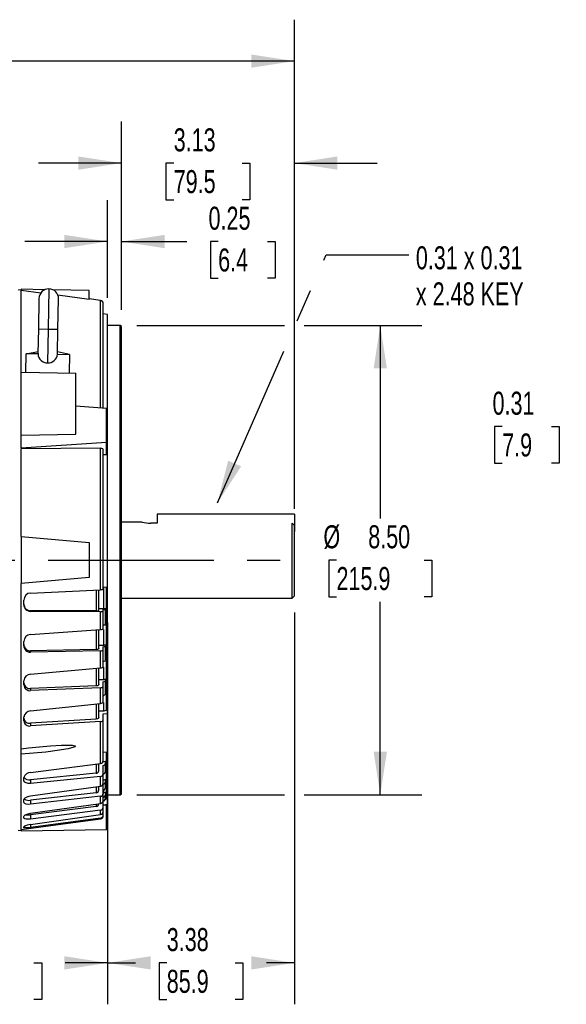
# Model space of a CAD drawing. Header units: inches. Extents: x 0 to 66, y 0 to 51.
# Tile 7 of 19: x 27.3 to 37.2, y 10.9 to 28.7. Entities that reach past the tile are written whole.
import ezdxf

# ---------------------------------------------------------------- set-up
doc = ezdxf.new("R2010")
doc.units = ezdxf.units.IN
doc.header["$LTSCALE"] = 6
doc.header["$MEASUREMENT"] = 0
doc.linetypes.add('CENTERX2', pattern=[0.8, 0.5, -0.1, 0.1, -0.1])
doc.linetypes.add('HIDDEN', pattern=[0.075, 0.05, -0.025])
doc.layers.add('CENTER', color=40, linetype='CENTERX2')
doc.layers.add('HIDDEN', color=102, linetype='HIDDEN')
doc.layers.add('DIMENSIONS', color=140, linetype='Continuous', lineweight=25)
doc.layers.add('TEXT', color=140, linetype='Continuous', lineweight=25)
doc.styles.add('SLDTEXTSTYLE0', font='TXT', dxfattribs={"width": 0.7})
doc.dimstyles.new('SLDDIMSTYLE0', dxfattribs={"dimtxt": 0.416667, "dimasz": 0.78, "dimexe": 0, "dimexo": 0.0625, "dimgap": 0.104167, "dimtad": 0, "dimtih": 1, "dimtoh": 1, "dimrnd": 1e-09, "dimdsep": 46, "dimtxsty": 'SLDTEXTSTYLE0', "dimsah": 1, "dimcen": 0.09, "dimadec": 0, "dimazin": 2, "dimtfac": 1, "dimtmove": 0, "dimatfit": 0, "dimfxl": 0, "dimfrac": 2, "dimtolj": 1, "dimtzin": 12, "dimarcsym": 0})
doc.dimstyles.new('SLDDIMSTYLE1', dxfattribs={"dimtxt": 0.416667, "dimasz": 0.78, "dimexe": 0, "dimexo": 0.0625, "dimgap": 0.104167, "dimtad": 0, "dimtih": 1, "dimtoh": 1, "dimrnd": 1e-09, "dimzin": 12, "dimdsep": 46, "dimtxsty": 'SLDTEXTSTYLE0', "dimsah": 1, "dimcen": 0.09, "dimadec": 0, "dimazin": 3, "dimtfac": 1, "dimtofl": 0, "dimtmove": 0, "dimatfit": 3, "dimfxl": 0, "dimfrac": 2, "dimtolj": 1, "dimtzin": 12, "dimarcsym": 0})
doc.dimstyles.new('SLDDIMSTYLE2', dxfattribs={"dimtxt": 0.416667, "dimasz": 0.78, "dimexe": 0, "dimexo": 0.0625, "dimgap": 0.104167, "dimtad": 0, "dimtih": 1, "dimtoh": 1, "dimrnd": 1e-09, "dimzin": 4, "dimdsep": 46, "dimtxsty": 'SLDTEXTSTYLE0', "dimsah": 1, "dimcen": 0.09, "dimadec": 0, "dimazin": 1, "dimtfac": 1, "dimtofl": 0, "dimtmove": 0, "dimatfit": 3, "dimfxl": 0, "dimfrac": 2, "dimtolj": 1, "dimtzin": 12, "dimarcsym": 0})
doc.dimstyles.new('SLDDIMSTYLE3', dxfattribs={"dimtxt": 0.416667, "dimasz": 0.78, "dimexe": 0, "dimexo": 0.0625, "dimgap": 0.104167, "dimtad": 0, "dimtih": 1, "dimtoh": 1, "dimrnd": 1e-09, "dimzin": 12, "dimdsep": 46, "dimtxsty": 'SLDTEXTSTYLE0', "dimsah": 1, "dimcen": 0.09, "dimadec": 0, "dimazin": 3, "dimtfac": 1, "dimtmove": 0, "dimatfit": 0, "dimfxl": 0, "dimfrac": 2, "dimtolj": 1, "dimtzin": 12, "dimarcsym": 0})
doc.dimstyles.new('SLDDIMSTYLE4', dxfattribs={"dimtxt": 0.18, "dimasz": 0.78, "dimexe": 0, "dimexo": 0.0625, "dimgap": 0, "dimtad": 0, "dimtih": 1, "dimtoh": 1, "dimdec": 0, "dimrnd": 1e-09, "dimzin": 0, "dimdsep": 46, "dimtxsty": 'Standard', "dimsah": 1, "dimcen": 0.09, "dimadec": 0, "dimazin": 0, "dimtfac": 0.78, "dimtdec": 0, "dimtofl": 0, "dimtmove": 0, "dimatfit": 3, "dimfxl": 0, "dimfrac": 2, "dimtolj": 1, "dimtzin": 0, "dimarcsym": 0})
doc.dimstyles.new('SLDDIMSTYLE8', dxfattribs={"dimtxt": 0.416667, "dimasz": 0.78, "dimexe": 0, "dimexo": 0.0625, "dimgap": 0.104167, "dimtad": 0, "dimtih": 1, "dimtoh": 1, "dimlfac": 0.5, "dimrnd": 1e-09, "dimdsep": 46, "dimtxsty": 'SLDTEXTSTYLE0', "dimsah": 1, "dimcen": 0.09, "dimadec": 0, "dimazin": 2, "dimtfac": 1, "dimtmove": 0, "dimatfit": 0, "dimfxl": 0, "dimfrac": 2, "dimtolj": 1, "dimtzin": 12, "dimarcsym": 0})

# ---------------------------------------------------------------- blocks, each defined once
blk = doc.blocks.new('_D_1')
at = {"layer": 'DIMENSIONS'}
for p, q in [((32.243, 17.959), (32.243, 10.865)), ((28.863, 17.78), (28.863, 10.865)), ((28.863, 11.615), (29.369, 11.615)), ((29.934, 11.614), (29.794, 11.614)), ((29.794, 11.614), (29.794, 10.952)), ((31.172, 11.614), (31.312, 11.614)), ((31.312, 11.614), (31.312, 10.952)), ((32.243, 11.615), (31.737, 11.615)), ((29.794, 10.952), (29.934, 10.952)), ((31.312, 10.952), (31.172, 10.952))]:
    blk.add_line(p, q, dxfattribs=at)
for points in [[(28.863, 11.615), (29.643, 11.495), (29.643, 11.735)], [(32.243, 11.615), (31.463, 11.735), (31.463, 11.495)]]:
    blk.add_solid(points, dxfattribs=at)
at = {"layer": 'DIMENSIONS', "char_height": 0.4167, "attachment_point": 1, "style": 'SLDTEXTSTYLE0'}
for s, insert in [('3.38', (29.934, 12.245)), ('85.9', (29.934, 11.489))]:
    blk.add_mtext(s, dxfattribs=dict(at, insert=insert))
blk = doc.blocks.new('_D_2')
at = {"layer": 'DIMENSIONS'}
for p, q in [((28.863, 17.78), (28.863, 10.865)), ((24.613, 11.879), (24.613, 10.865)), ((24.613, 11.615), (25.38, 11.615)), ((25.945, 11.614), (25.805, 11.614)), ((25.805, 11.614), (25.805, 10.952)), ((27.53, 11.614), (27.67, 11.614)), ((27.67, 11.614), (27.67, 10.952)), ((28.863, 11.615), (28.095, 11.615)), ((25.805, 10.952), (25.945, 10.952)), ((27.67, 10.952), (27.53, 10.952))]:
    blk.add_line(p, q, dxfattribs=at)
for points in [[(24.613, 11.615), (25.393, 11.495), (25.393, 11.735)], [(28.863, 11.615), (28.083, 11.735), (28.083, 11.495)]]:
    blk.add_solid(points, dxfattribs=at)
at = {"layer": 'DIMENSIONS', "char_height": 0.4167, "attachment_point": 1, "style": 'SLDTEXTSTYLE0'}
for s, insert in [('4.25', (26.119, 12.245)), ('107.9', (25.945, 11.489))]:
    blk.add_mtext(s, dxfattribs=dict(at, insert=insert))
blk = doc.blocks.new('_D_5')
at = {"layer": 'DIMENSIONS'}
for p, q in [((3.929, 21.556), (3.929, 28.691)), ((32.243, 19.836), (32.243, 28.691)), ((3.929, 27.941), (16.728, 27.941)), ((17.293, 27.94), (17.153, 27.94)), ((17.153, 27.94), (17.153, 27.278)), ((18.878, 27.94), (19.018, 27.94)), ((19.018, 27.94), (19.018, 27.278)), ((32.243, 27.941), (19.443, 27.941)), ((17.153, 27.278), (17.293, 27.278)), ((19.018, 27.278), (18.878, 27.278))]:
    blk.add_line(p, q, dxfattribs=at)
for points in [[(3.929, 27.941), (4.709, 27.821), (4.709, 28.061)], [(32.243, 27.941), (31.463, 28.061), (31.463, 27.821)]]:
    blk.add_solid(points, dxfattribs=at)
at = {"layer": 'DIMENSIONS', "char_height": 0.4167, "attachment_point": 1, "style": 'SLDTEXTSTYLE0'}
for s, insert in [('28.31', (17.293, 28.571)), ('719.2', (17.293, 27.815))]:
    blk.add_mtext(s, dxfattribs=dict(at, insert=insert))
blk = doc.blocks.new('_D_10')
at = {"layer": 'DIMENSIONS'}
for p, q in [((28.863, 23.656), (28.863, 25.425)), ((29.113, 23.438), (29.113, 25.425)), ((28.863, 24.675), (27.363, 24.675)), ((29.113, 24.675), (30.299, 24.675)), ((30.864, 24.674), (30.724, 24.674)), ((30.724, 24.674), (30.724, 24.012)), ((31.755, 24.674), (31.895, 24.674)), ((31.895, 24.674), (31.895, 24.012)), ((30.724, 24.012), (30.864, 24.012)), ((31.895, 24.012), (31.755, 24.012))]:
    blk.add_line(p, q, dxfattribs=at)
for points in [[(28.863, 24.675), (28.083, 24.795), (28.083, 24.555)], [(29.113, 24.675), (29.893, 24.555), (29.893, 24.795)]]:
    blk.add_solid(points, dxfattribs=at)
at = {"layer": 'DIMENSIONS', "char_height": 0.4167, "attachment_point": 1, "style": 'SLDTEXTSTYLE0'}
for s, insert in [('0.25', (30.69, 25.305)), ('6.4', (30.864, 24.549))]:
    blk.add_mtext(s, dxfattribs=dict(at, insert=insert))
blk = doc.blocks.new('_D_11')
at = {"layer": 'DIMENSIONS'}
for p, q in [((29.113, 23.438), (29.113, 26.845)), ((32.243, 19.836), (32.243, 26.845)), ((29.113, 26.095), (27.613, 26.095)), ((30.059, 26.094), (29.919, 26.094)), ((29.919, 26.094), (29.919, 25.431)), ((31.297, 26.094), (31.437, 26.094)), ((31.437, 26.094), (31.437, 25.431)), ((32.243, 26.095), (33.743, 26.095)), ((29.919, 25.431), (30.059, 25.431)), ((31.437, 25.431), (31.297, 25.431))]:
    blk.add_line(p, q, dxfattribs=at)
for points in [[(29.113, 26.095), (28.333, 26.215), (28.333, 25.975)], [(32.243, 26.095), (33.023, 25.975), (33.023, 26.215)]]:
    blk.add_solid(points, dxfattribs=at)
at = {"layer": 'DIMENSIONS', "char_height": 0.4167, "attachment_point": 1, "style": 'SLDTEXTSTYLE0'}
for s, insert in [('3.13', (30.059, 26.724)), ('79.5', (30.059, 25.968))]:
    blk.add_mtext(s, dxfattribs=dict(at, insert=insert))
blk = doc.blocks.new('_D_12')
at = {"layer": 'DIMENSIONS'}
for p, q in [((29.393, 23.157), (32.063, 23.157)), ((32.423, 23.157), (34.548, 23.157)), ((33.798, 23.157), (33.798, 19.663)), ((33.006, 18.907), (32.866, 18.907)), ((32.866, 18.907), (32.866, 18.245)), ((34.591, 18.907), (34.731, 18.907)), ((34.731, 18.907), (34.731, 18.245)), ((32.866, 18.245), (33.006, 18.245)), ((34.731, 18.245), (34.591, 18.245)), ((33.798, 14.657), (33.798, 18.151)), ((29.393, 14.657), (32.063, 14.657)), ((32.423, 14.657), (34.548, 14.657))]:
    blk.add_line(p, q, dxfattribs=at)
for points in [[(33.798, 23.157), (33.678, 22.377), (33.918, 22.377)], [(33.798, 14.657), (33.918, 15.437), (33.678, 15.437)]]:
    blk.add_solid(points, dxfattribs=at)
at = {"layer": 'DIMENSIONS', "char_height": 0.4167, "attachment_point": 1, "style": 'SLDTEXTSTYLE0'}
for s, insert in [('%%c', (32.769, 19.538)), ('8.50', (33.58, 19.538)), ('215.9', (33.006, 18.782))]:
    blk.add_mtext(s, dxfattribs=dict(at, insert=insert))
blk = doc.blocks.new('SW_NOTE_0_8')
at = {"layer": 'TEXT', "color": 0, "linetype": 'CENTERX2', "lineweight": 18, "attachment_point": 1, "style": 'SLDTEXTSTYLE0'}
for s, insert, char_height in [('0.31 x 0.31', (0.125, 0.157), 0.41667), ('x 2.48 KEY', (0.125, -0.496), 0.4167)]:
    blk.add_mtext(s, dxfattribs=dict(at, insert=insert, char_height=char_height))
blk = doc.blocks.new('_D_28')
at = {"layer": 'DIMENSIONS'}
for p, q in [((38.718, 20.832), (38.718, 22.076)), ((39.343, 20.832), (39.343, 22.076)), ((36.004, 21.325), (35.864, 21.325)), ((35.864, 21.325), (35.864, 20.663)), ((36.896, 21.325), (37.035, 21.325)), ((37.035, 21.325), (37.035, 20.663)), ((38.718, 21.326), (37.46, 21.326)), ((39.343, 21.326), (40.843, 21.326)), ((35.864, 20.663), (36.004, 20.663)), ((37.035, 20.663), (36.896, 20.663))]:
    blk.add_line(p, q, dxfattribs=at)
for points in [[(38.718, 21.326), (37.938, 21.446), (37.938, 21.206)], [(39.343, 21.326), (40.123, 21.206), (40.123, 21.446)]]:
    blk.add_solid(points, dxfattribs=at)
at = {"layer": 'DIMENSIONS', "char_height": 0.4167, "attachment_point": 1, "style": 'SLDTEXTSTYLE0'}
for s, insert in [('0.31', (35.83, 21.956)), ('7.9', (36.004, 21.2))]:
    blk.add_mtext(s, dxfattribs=dict(at, insert=insert))

msp = doc.modelspace()

# ---------------------------------------------------------------- linework, layer by layer
for p, q in [((27.2428, 23.8026), (27.3018, 23.8089)), ((27.7275, 23.8031), (27.3018, 23.8106)), ((27.3018, 23.8106), (27.3018, 23.7904)), ((27.3018, 22.3103), (27.3018, 23.7904)), ((27.6568, 23.7428), (27.3018, 23.7904)), ((27.8007, 23.8176), (27.7879, 23.0893)), ((28.5282, 23.7892), (27.8733, 23.8006)), ((28.5282, 23.6258), (28.5282, 23.7892)), ((27.6204, 23.6435), (27.6108, 23.0924)), ((28.5282, 23.6258), (27.9628, 23.7017)), ((27.9651, 23.0862), (27.9747, 23.6373)), ((28.7333, 23.6077), (28.5282, 23.6365)), ((28.7333, 21.6644), (28.7333, 23.6077)), ((28.7841, 21.6601), (28.7841, 23.5492)), ((28.8629, 23.3561), (28.7841, 23.363)), ((28.8629, 18.4147), (28.8629, 23.3561)), ((27.6108, 23.0924), (27.603, 22.6447)), ((27.6108, 23.0924), (27.7879, 23.0893)), ((27.7879, 23.0893), (27.7773, 22.4766)), ((27.7879, 23.0893), (27.9651, 23.0862)), ((27.9573, 22.6388), (27.9651, 23.0862)), ((29.0932, 23.1573), (28.8629, 23.1573)), ((29.1129, 23.1376), (29.0932, 23.1573)), ((29.0932, 18.9073), (29.0932, 23.1573)), ((29.1129, 18.9073), (29.1129, 23.1376)), ((27.3806, 22.3089), (27.3864, 22.6435)), ((27.3864, 22.6435), (27.6037, 22.683)), ((27.6043, 22.6397), (27.3864, 22.6435)), ((27.6065, 22.6453), (27.6043, 22.6397)), ((27.9558, 22.6336), (27.9535, 22.6391)), ((28.1737, 22.6298), (27.9579, 22.6768)), ((27.9558, 22.6336), (28.1737, 22.6298)), ((28.1737, 22.6298), (28.1678, 22.2952)), ((27.3018, 21.1665), (27.3018, 22.3103)), ((27.3018, 22.3103), (28.2861, 22.2931)), ((28.2861, 21.1865), (28.2861, 22.2931)), ((28.2861, 21.7022), (28.8432, 21.6551)), ((28.8432, 21.0414), (28.8432, 21.6551)), ((27.3018, 21.1665), (28.2861, 21.1865)), ((27.3018, 20.938), (27.3018, 21.1665)), ((27.3018, 20.938), (28.8432, 21.0414)), ((28.8432, 20.8186), (28.8432, 21.0414)), ((27.3018, 20.938), (27.3018, 20.9222)), ((28.7333, 20.9352), (27.3018, 20.9222)), ((27.3018, 19.3319), (27.3018, 20.9222)), ((28.7333, 18.3719), (28.7333, 20.9352)), ((28.7841, 18.3824), (28.7841, 20.9099)), ((28.7841, 20.8165), (28.8432, 20.8186)), ((32.2429, 19.7359), (29.7629, 19.7359)), ((29.7629, 19.7359), (29.7629, 19.5768)), ((32.2429, 19.7359), (32.2429, 19.4229)), ((29.4869, 19.5948), (29.1129, 19.5948)), ((29.7629, 19.5768), (29.6432, 19.5768)), ((32.2035, 18.2198), (32.2035, 19.5768)), ((32.2428, 19.5363), (32.2035, 19.5768)), ((32.2428, 18.2591), (32.2428, 19.5363)), ((27.3018, 19.3319), (28.5282, 19.2246)), ((27.3018, 19.3319), (27.3018, 18.4826)), ((32.2429, 19.4229), (32.2428, 19.4229)), ((28.5282, 19.2246), (28.5282, 18.5899)), ((28.8629, 18.9073), (29.0932, 18.9073)), ((29.0932, 18.9073), (29.1129, 18.9073)), ((29.0932, 14.6573), (29.0932, 18.9073)), ((29.1129, 14.677), (29.1129, 18.9073)), ((28.5282, 18.5899), (27.3018, 18.4826)), ((27.3018, 15.4904), (27.3018, 18.4826)), ((27.4698, 18.3112), (28.7333, 18.3719)), ((28.6545, 18.3681), (28.6545, 17.9865)), ((28.7054, 17.9944), (28.7054, 18.3706)), ((28.8629, 18.4147), (28.7841, 18.4116)), ((28.7893, 18.4117), (28.7893, 18.0229)), ((28.8432, 16.2077), (28.8432, 18.4139)), ((28.8629, 16.2102), (28.8629, 18.4147)), ((27.3471, 18.0993), (27.3471, 18.1837)), ((29.1129, 18.2198), (32.2035, 18.2198)), ((32.2035, 18.2198), (32.2428, 18.2591)), ((28.7893, 18.0229), (28.7054, 18.0239)), ((28.7841, 17.9812), (28.7841, 18.0104)), ((28.8235, 18.0244), (28.8235, 18.0181)), ((28.8235, 17.7432), (28.8235, 18.0181)), ((27.4698, 17.9909), (27.4698, 17.9781)), ((28.6545, 17.9865), (27.4698, 17.9909)), ((28.7333, 17.9734), (27.4698, 17.9781)), ((28.7333, 17.648), (28.7333, 17.9734)), ((28.7841, 17.6674), (28.7841, 17.9812)), ((27.4698, 17.5612), (28.7333, 17.648)), ((28.7893, 17.6535), (28.7893, 17.3636)), ((28.6545, 17.6423), (28.6545, 17.2881)), ((28.7054, 17.305), (28.7054, 17.6461)), ((27.3471, 17.354), (27.3471, 17.4353)), ((28.7893, 17.3636), (28.7054, 17.3634)), ((28.7841, 17.2811), (28.7841, 17.3387)), ((28.8235, 17.3673), (28.8235, 17.3549)), ((28.8235, 17.0937), (28.8235, 17.3549)), ((28.6545, 17.2881), (27.4698, 17.2658)), ((27.4698, 17.2658), (27.4698, 17.2404)), ((28.7333, 17.2642), (27.4698, 17.2404)), ((28.7333, 16.9551), (28.7333, 17.2642)), ((28.7841, 16.9829), (28.7841, 17.2811)), ((27.4698, 16.8443), (28.7333, 16.9551)), ((28.6545, 16.9475), (28.6545, 16.6296)), ((28.7054, 16.655), (28.7054, 16.9526)), ((28.7893, 16.9681), (28.7893, 16.7422)), ((27.3471, 16.6469), (27.3471, 16.7231)), ((28.6545, 16.6296), (27.4698, 16.581)), ((28.7333, 16.5955), (27.4698, 16.5438)), ((27.4698, 16.581), (27.4698, 16.5438)), ((28.7893, 16.7422), (28.7054, 16.7408)), ((28.7333, 16.3102), (28.7333, 16.5955)), ((28.7841, 16.621), (28.7841, 16.7056)), ((28.7841, 16.3457), (28.7841, 16.621)), ((28.8235, 16.7482), (28.8235, 16.73)), ((28.8235, 16.4889), (28.8235, 16.73)), ((27.4698, 16.1782), (28.7333, 16.3102)), ((28.6545, 16.3007), (28.6545, 16.0271)), ((28.7054, 16.0605), (28.7054, 16.3073)), ((28.7893, 16.3302), (28.7893, 16.1742)), ((27.3471, 15.9955), (27.3471, 16.0646)), ((28.7893, 16.1742), (28.7054, 16.1716)), ((28.7841, 16.1267), (28.8629, 16.1291)), ((28.7841, 16.0171), (28.7841, 16.1267)), ((28.8432, 16.2102), (28.8629, 16.2102)), ((28.8629, 16.1291), (28.8629, 16.2102)), ((28.8629, 15.4325), (28.8629, 16.1291)), ((28.6545, 16.0271), (27.4698, 15.9536)), ((28.7333, 15.9838), (27.4698, 15.9053)), ((27.4698, 15.9536), (27.4698, 15.9053)), ((28.7333, 15.2267), (28.7333, 15.9838)), ((28.7841, 15.2749), (28.7841, 16.0171)), ((27.3018, 15.393), (27.3018, 15.4904)), ((27.3018, 14.0302), (27.3018, 15.393)), ((28.8629, 15.4325), (28.7841, 15.4256)), ((28.8432, 14.6172), (28.8432, 15.4308)), ((28.8629, 14.622), (28.8629, 15.4325)), ((27.4698, 15.0624), (28.7333, 15.2267)), ((28.6545, 15.2136), (28.6545, 15.0481)), ((28.7054, 15.0947), (28.7054, 15.223)), ((28.7893, 15.2524), (28.776, 15.2516)), ((28.7841, 15.0361), (28.7841, 15.1869)), ((28.7893, 15.2615), (28.7893, 15.2524)), ((28.8235, 15.2639), (28.8235, 15.2314)), ((28.8235, 15.0837), (28.8235, 15.2314)), ((28.6545, 15.0481), (27.4698, 14.9305)), ((28.7333, 14.9895), (27.4698, 14.8641)), ((28.7333, 14.8146), (28.7333, 14.9895)), ((28.7841, 14.8675), (28.7841, 15.0361)), ((27.3471, 14.922), (27.3471, 14.9722)), ((27.4698, 14.9305), (27.4698, 14.8641)), ((27.4698, 14.6401), (28.7333, 14.8146)), ((28.6545, 14.8001), (28.6545, 14.6956)), ((28.7054, 14.7472), (28.7054, 14.8108)), ((28.7841, 14.6831), (28.7841, 14.8491)), ((28.8235, 14.9341), (28.8235, 14.8984)), ((28.8235, 14.7902), (28.8235, 14.8984)), ((28.6545, 14.6956), (27.4698, 14.5601)), ((28.7333, 14.6315), (27.4698, 14.487)), ((28.7333, 14.5034), (28.7333, 14.6315)), ((28.7893, 14.6883), (28.7841, 14.6879)), ((28.7841, 14.5595), (28.7841, 14.6831)), ((28.7893, 14.7349), (28.7893, 14.6883)), ((28.8235, 14.7022), (28.8235, 14.664)), ((28.8235, 14.598), (28.8235, 14.664)), ((28.8432, 14.6213), (28.8629, 14.622)), ((28.8629, 14.6573), (29.0932, 14.6573)), ((28.8629, 14.4858), (28.8629, 14.622)), ((29.0932, 14.6573), (29.1129, 14.677)), ((27.3471, 14.5264), (27.3471, 14.5652)), ((27.4698, 14.5601), (27.4698, 14.487)), ((27.4698, 14.3229), (28.7333, 14.5034)), ((28.6545, 14.4468), (27.4698, 14.2968)), ((28.6545, 14.4883), (28.6545, 14.4468)), ((28.7841, 14.434), (28.7841, 14.5526)), ((28.7841, 14.4792), (28.8629, 14.4858)), ((28.8432, 14.4709), (28.7841, 14.4661)), ((28.8432, 14.0254), (28.8432, 14.4709)), ((28.8629, 14.4585), (28.8432, 14.4567)), ((28.8629, 14.4585), (28.8629, 14.4858)), ((27.3471, 14.2386), (27.3471, 14.265)), ((28.7333, 14.3787), (27.4698, 14.2187)), ((27.4698, 14.1186), (28.7333, 14.3006)), ((27.4698, 14.2968), (27.4698, 14.2187)), ((28.7333, 14.3006), (28.7333, 14.3787)), ((28.7841, 14.3587), (28.7841, 14.434)), ((28.7841, 14.2951), (28.7841, 14.3518)), ((28.7841, 14.2793), (28.7841, 14.2951)), ((27.3018, 14.0302), (28.7333, 14.221)), ((28.7333, 14.2375), (27.4698, 14.0659)), ((27.4698, 14.1186), (27.4698, 14.0659)), ((28.7333, 14.221), (28.7333, 14.2375)), ((27.3018, 14.0057), (27.2428, 14.0119)), ((27.3018, 14.0302), (27.3018, 13.9985)), ((28.8432, 14.0254), (27.3018, 13.9985)), ((27.3471, 14.0658), (27.3471, 14.0792))]:
    msp.add_line(p, q)
at = {"flags": 128}
for points in [[(28.7333, 20.9352), (28.7521, 20.9337), (28.7679, 20.929), (28.7789, 20.9217), (28.7839, 20.9125), (28.7841, 20.9099)], [(28.7333, 18.3719), (28.7522, 18.3734), (28.768, 18.3756), (28.779, 18.3785), (28.7839, 18.3816), (28.7841, 18.3824)], [(28.8235, 18.0244), (28.8067, 18.0231), (28.7893, 18.0229)], [(28.7333, 17.9734), (28.7522, 17.9738), (28.768, 17.9753), (28.779, 17.9776), (28.7839, 17.9805), (28.7841, 17.9812)], [(28.7333, 17.648), (28.7522, 17.6503), (28.768, 17.6544), (28.779, 17.6598), (28.7839, 17.6659), (28.7841, 17.6674)], [(28.8235, 17.7432), (28.8202, 17.737), (28.8105, 17.7314), (28.7957, 17.727), (28.7841, 17.725)], [(28.7054, 17.305), (28.702, 17.299), (28.6924, 17.2939), (28.6776, 17.2901), (28.6592, 17.2883), (28.6545, 17.2881)], [(28.7841, 17.3387), (28.8015, 17.3412), (28.8146, 17.3455), (28.8221, 17.351), (28.8235, 17.3549)], [(28.8235, 17.3673), (28.8067, 17.3645), (28.7893, 17.3636)], [(28.7333, 17.2642), (28.7522, 17.2656), (28.768, 17.2689), (28.779, 17.2738), (28.7839, 17.2796), (28.7841, 17.2811)], [(28.7333, 16.9551), (28.7522, 16.9583), (28.768, 16.9641), (28.779, 16.9718), (28.7839, 16.9807), (28.7841, 16.9829)], [(28.8235, 17.0937), (28.8202, 17.0847), (28.8105, 17.0766), (28.7957, 17.0703), (28.7841, 17.0675)], [(28.7054, 16.655), (28.702, 16.6462), (28.6924, 16.6385), (28.6776, 16.6329), (28.6592, 16.6299), (28.6545, 16.6296)], [(28.7333, 16.5955), (28.7522, 16.5978), (28.768, 16.6029), (28.779, 16.6102), (28.7839, 16.6188), (28.7841, 16.621)], [(28.7841, 16.7056), (28.8015, 16.7096), (28.8146, 16.716), (28.8221, 16.7242), (28.8235, 16.73)], [(28.8235, 16.7482), (28.8067, 16.7438), (28.7893, 16.7422)], [(28.7333, 16.3102), (28.7522, 16.3142), (28.768, 16.3215), (28.779, 16.3315), (28.7839, 16.3429), (28.7841, 16.3457)], [(28.7054, 16.0605), (28.702, 16.0491), (28.6924, 16.039), (28.6776, 16.0316), (28.6592, 16.0275), (28.6545, 16.0271)], [(28.8432, 16.2077), (28.8398, 16.1963), (28.8302, 16.1863), (28.8154, 16.1788), (28.797, 16.1747), (28.7893, 16.1742)], [(28.7333, 15.9838), (28.7522, 15.9869), (28.768, 15.9936), (28.779, 16.0031), (28.7839, 16.0143), (28.7841, 16.0171)], [(27.8303, 15.5472), (28.0259, 15.5575), (28.1237, 15.5594), (28.22, 15.5554), (28.2661, 15.5475), (28.274, 15.5437), (28.2763, 15.5416), (28.2775, 15.5389), (28.2771, 15.5363), (28.2753, 15.5335), (28.2704, 15.5294), (28.2509, 15.52), (28.1515, 15.4931), (27.9499, 15.4573), (27.7469, 15.4312), (27.3018, 15.393)], [(27.3018, 15.4904), (27.4292, 15.5079), (27.8303, 15.5472)], [(28.8235, 15.2639), (28.8067, 15.2556), (28.7893, 15.2524)], [(27.4698, 14.8641), (27.4279, 14.864), (27.3912, 14.8722), (27.3639, 14.8878), (27.3492, 14.909), (27.3471, 14.922)], [(28.8235, 14.9341), (28.8067, 14.9249), (28.7893, 14.9213)], [(27.3471, 14.5652), (27.3541, 14.5853), (27.3741, 14.6051), (27.4052, 14.6225), (27.4442, 14.6353), (27.4698, 14.6401)], [(28.8235, 14.7022), (28.8067, 14.6922), (28.7893, 14.6883)], [(27.4698, 14.487), (27.4279, 14.4853), (27.3912, 14.49), (27.3639, 14.5008), (27.3492, 14.5165), (27.3471, 14.5264)], [(27.3471, 14.265), (27.3541, 14.2792), (27.3741, 14.294), (27.4052, 14.3076), (27.4442, 14.3184), (27.4698, 14.3229)], [(27.4698, 14.2187), (27.4279, 14.2154), (27.3912, 14.2166), (27.3639, 14.2224), (27.3492, 14.2321), (27.3471, 14.2386)], [(27.4698, 14.0659), (27.4279, 14.0611), (27.3912, 14.0587), (27.3639, 14.0593), (27.3492, 14.0628), (27.3471, 14.0658)]]:
    msp.add_lwpolyline(points, dxfattribs=at)
for centre, radius, start, end in [((27.7976, 23.6404), 0.1772, 89, 179), ((27.7976, 23.6404), 0.1772, 359, 89), ((28.7251, 23.5492), 0.0591, 0, 82), ((27.7765, 22.6491), 0.1725, 183.12527, 270.23479), ((27.784, 22.649), 0.1725, 267.76521, 354.87473), ((29.6459, 20.288), 0.7112, 257.08357, 269.77987), ((27.4759, 18.1826), 0.1288, 92.71189, 179.49933), ((27.469, 18.1128), 0.1219, 180.31503, 270.35556), ((27.4687, 18.0997), 0.1216, 180.16338, 270.50377), ((28.7939, 18.0648), 0.0553, 259.80339, 302.35234), ((28.6645, 18.0908), 0.1048, 264.57089, 292.98827), ((27.4773, 17.4312), 0.1302, 93.294, 178.20962), ((27.464, 17.3825), 0.1169, 181.56929, 272.83983), ((27.4629, 17.356), 0.1158, 180.98923, 273.41265), ((27.4773, 16.7141), 0.1305, 93.28077, 176.05952), ((27.4583, 16.6919), 0.1115, 184.00267, 275.89902), ((27.4561, 16.652), 0.1091, 182.67421, 277.21586), ((28.7803, 16.4996), 0.0445, 274.91291, 346.08356), ((27.476, 16.0485), 0.1299, 92.73948, 172.87029), ((27.4524, 16.0585), 0.1063, 187.99757, 279.40296), ((27.4488, 16.0054), 0.1022, 185.55228, 281.8316), ((28.7322, 15.2788), 0.0521, 271.24394, 355.68902), ((28.7752, 15.2345), 0.0484, 280.64528, 356.38608), ((27.4714, 14.9317), 0.1307, 90.69678, 161.9412), ((28.6527, 15.1012), 0.0531, 272.02818, 353.01867), ((28.734, 15.0398), 0.0503, 269.22903, 355.81696), ((28.7689, 15.086), 0.0546, 286.17678, 357.58056), ((27.44, 15.0341), 0.1078, 215.32457, 286.03281), ((28.729, 14.8696), 0.0551, 274.41554, 357.7677), ((28.771, 14.9), 0.0525, 284.4677, 358.23922), ((28.6503, 14.7507), 0.0552, 274.44277, 356.41524), ((28.7305, 14.685), 0.0536, 272.94611, 357.91106), ((28.7662, 14.7912), 0.0573, 288.20446, 358.96698), ((28.7676, 14.6647), 0.0559, 287.1968, 359.31605), ((28.7898, 14.6148), 0.0534, 296.50735, 2.559), ((27.4379, 14.7088), 0.152, 238.05186, 282.09501), ((28.6483, 14.5036), 0.0571, 276.29543, 358.5364), ((28.7267, 14.5605), 0.0575, 276.62163, 359.05173), ((28.7646, 14.5983), 0.0589, 289.3303, 359.73225), ((27.4247, 14.5912), 0.2978, 261.41781, 278.70351), ((28.7277, 14.4348), 0.0564, 275.66417, 359.16683), ((28.7252, 14.3589), 0.0589, 277.84906, 359.76095), ((28.7258, 14.2953), 0.0583, 277.37733, 359.82377), ((28.7254, 14.2792), 0.0587, 277.72938, 0.10608), ((27.4805, 13.8748), 0.244, 92.50743, 123.12495)]:
    msp.add_arc(centre, radius, start, end)
at = {"layer": 'CENTER'}
msp.add_line((3.7862, 18.9073), (32.3878, 18.9073), dxfattribs=at)
at = {"layer": 'HIDDEN'}
msp.add_line((28.8628, 18.0803), (28.8628, 18.9073), dxfattribs=at)

# ---------------------------------------------------------------- block references
at = {"layer": 'TEXT', "linetype": 'CENTERX2', "lineweight": 18}
msp.add_blockref('SW_NOTE_0_8', (34.3172, 24.4315), dxfattribs=at)

# ---------------------------------------------------------------- dimensions: what is measured, and where the dimension line sits
at = {"layer": 'DIMENSIONS'}
dim = msp.add_linear_dim(base=(32.2428, 27.941), p1=(3.9287, 21.2561), p2=(32.2428, 19.5363), angle=360, dimstyle='SLDDIMSTYLE1', dxfattribs=at)
dim.commit()
dim.dimension.update_dxf_attribs({"geometry": '_D_5', "text_midpoint": (18.0858, 27.941), "dimtype": 160})
for base, p1, p2, dimstyle, picture, middle in [((32.2428, 26.0946), (29.1129, 23.1376), (32.2428, 19.5363), 'SLDDIMSTYLE3', '_D_11', (30.6778, 26.0946)), ((28.8629, 24.6753), (29.1129, 23.1376), (28.8629, 23.3561), 'SLDDIMSTYLE0', '_D_10', (31.3095, 24.6753)), ((39.3428, 21.3263), (38.7178, 20.532), (39.3428, 20.532), 'SLDDIMSTYLE8', '_D_28', (36.4496, 21.3263)), ((28.8628, 11.6151), (32.2428, 18.2591), (28.8628, 18.0803), 'SLDDIMSTYLE1', '_D_1', (30.5528, 11.6151)), ((28.8628, 11.6151), (24.6129, 12.1791), (28.8628, 18.0803), 'SLDDIMSTYLE1', '_D_2', (26.7378, 11.6151))]:
    dim = msp.add_linear_dim(base=base, p1=p1, p2=p2, dimstyle=dimstyle, dxfattribs=at)
    dim.commit()
    dim.dimension.update_dxf_attribs({"geometry": picture, "text_midpoint": middle, "dimtype": 160})
dim = msp.add_linear_dim(base=(33.7983, 14.6573), p1=(29.0932, 23.1573), p2=(29.0932, 14.6573), angle=90, text='%%c <>', dimstyle='SLDDIMSTYLE2', dxfattribs=at)
dim.commit()
dim.dimension.update_dxf_attribs({"geometry": '_D_12', "text_midpoint": (33.7983, 18.9073), "dimtype": 160})

# ---------------------------------------------------------------- leaders
at = {"layer": 'TEXT', "linetype": 'CENTERX2', "lineweight": 18}
msp.add_leader([(30.8495, 19.941), (32.8172, 24.4315), (34.3172, 24.4315)], dimstyle='SLDDIMSTYLE4', dxfattribs=at)

doc.saveas('drawing.dxf')
